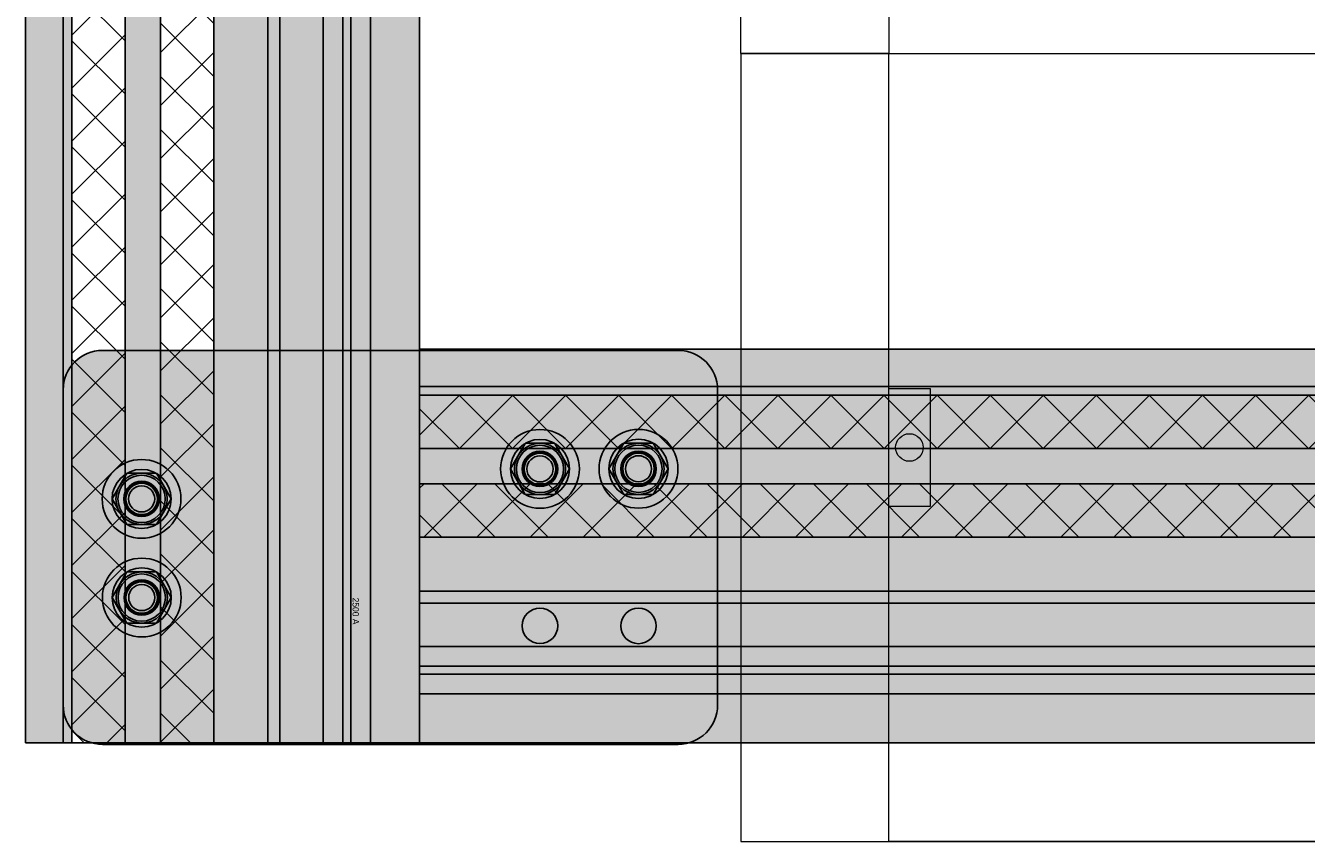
# Model space of a CAD drawing. Header units: millimetres. Extents: x -31 to 6803, y 0 to 664.
# Tile 39 of 118: x 1113 to 1136, y 104 to 119. Entities that reach past the tile are written whole.
import ezdxf
from ezdxf.enums import TextEntityAlignment as Align

# ---------------------------------------------------------------- set-up
doc = ezdxf.new("R2010")
doc.units = ezdxf.units.MM
doc.layers.add('2DE_OBJ_Schneider-Front_Plates', color=7, linetype='Continuous', lineweight=0)
doc.layers.add('2DE_OBJ_Schneider-Mounting_Plates', color=7, linetype='Continuous', lineweight=25)
doc.layers.add('INTFCLR_5769', color=7, linetype='Continuous')
doc.styles.add('CP_ATTR', font='arial.ttf')
pattern_1 = [(45, (1596.601, -50), (-6.73519, 6.73519), []), (135, (1596.601, -50), (-6.73519, -6.73519), [])]
pattern_2 = [(45, (748.525, -50), (-6.73519, 6.73519), []), (135, (748.525, -50), (-6.73519, -6.73519), [])]

# ---------------------------------------------------------------- blocks, each defined once
blk = doc.blocks.new('*U122')
at = {"true_color": 0x939598}
h = blk.add_hatch(color=252, dxfattribs=at)
h.dxf.hatch_style = 1
h.paths.add_polyline_path([(1675, 40.5), (1675, 50), (0, 50), (0, 40.5)])
at = {"true_color": 0x636466}
h = blk.add_hatch(color=251, dxfattribs=at)
h.dxf.hatch_style = 1
h.paths.add_polyline_path([(0, 40.5), (0, 38.25), (1675, 38.25), (1675, 40.5)])
h = blk.add_hatch()
h.set_pattern_fill('ANSI37', color=150, scale=3)
h.set_pattern_definition(pattern_1)
h.paths.add_polyline_path([(1675, 24.75), (1675, 38.25), (0, 38.25), (0, 24.75)])
at = {"true_color": 0x939598}
h = blk.add_hatch(color=252, dxfattribs=at)
h.dxf.hatch_style = 1
h.paths.add_polyline_path([(0, 24.75), (0, 15.75), (1675, 15.75), (1675, 24.75)])
h = blk.add_hatch()
h.set_pattern_fill('ANSI37', color=150, scale=3)
h.set_pattern_definition(pattern_1)
h.paths.add_polyline_path([(0, 15.75), (0, 2.25), (1675, 2.25), (1675, 15.75)])
h = blk.add_hatch(color=252, dxfattribs=at)
h.dxf.hatch_style = 1
h.paths.add_polyline_path([(1675, -11.5), (1675, 2.25), (0, 2.25), (0, -11.5)])
at = {"true_color": 0x636466}
h = blk.add_hatch(color=251, dxfattribs=at)
h.dxf.hatch_style = 1
h.paths.add_polyline_path([(1675, -14.5), (1675, -11.5), (0, -11.5), (0, -14.5)])
at = {"true_color": 0x939598}
h = blk.add_hatch(color=252, dxfattribs=at)
h.dxf.hatch_style = 1
h.paths.add_polyline_path([(1675, -25.5), (1675, -14.5), (0, -14.5), (0, -25.5)])
at = {"true_color": 0x636466}
h = blk.add_hatch(color=251, dxfattribs=at)
h.dxf.hatch_style = 1
h.paths.add_polyline_path([(0, -25.5), (0, -30.5), (1675, -30.5), (1675, -25.5)])
at = {"true_color": 0x939598}
h = blk.add_hatch(color=252, dxfattribs=at)
h.dxf.hatch_style = 1
h.paths.add_polyline_path([(1675, -32.54), (1675, -30.5), (0, -30.5), (0, -32.54)])
at = {"true_color": 0x636466}
h = blk.add_hatch(color=251, dxfattribs=at)
h.dxf.hatch_style = 1
h.paths.add_polyline_path([(1675, -37.5), (1675, -32.54), (0, -32.54), (0, -37.5)])
at = {"true_color": 0x939598}
h = blk.add_hatch(color=252, dxfattribs=at)
h.dxf.hatch_style = 1
h.paths.add_polyline_path([(1675, -50), (1675, -37.5), (0, -37.5), (0, -50)])
for p, q in [((0, 50), (1675, 50)), ((0, -50), (0, 50)), ((0, 40.5), (1675, 40.5)), ((0, 38.25), (1675, 38.25)), ((0, 24.75), (1675, 24.75)), ((0, 15.75), (1675, 15.75)), ((0, 2.25), (1675, 2.25)), ((0, -11.5), (1675, -11.5)), ((0, -14.5), (1675, -14.5)), ((0, -25.5), (1675, -25.5)), ((0, -30.5), (1675, -30.5)), ((0, -32.54), (1675, -32.54)), ((0, -37.5), (1675, -37.5)), ((0, -50), (1675, -50)), ((1675, -50), (0, -50))]:
    blk.add_line(p, q)
blk = doc.blocks.new('*U147')
at = {"true_color": 0x939598}
h = blk.add_hatch(color=252, dxfattribs=at)
h.dxf.hatch_style = 1
h.paths.add_polyline_path([(722.06, 40.5), (722.06, 50), (0, 50), (0, 40.5)])
at = {"true_color": 0x636466}
h = blk.add_hatch(color=251, dxfattribs=at)
h.dxf.hatch_style = 1
h.paths.add_polyline_path([(0, 40.5), (0, 38.25), (722.06, 38.25), (722.06, 40.5)])
h = blk.add_hatch(color=30)
h.dxf.hatch_style = 1
h.paths.add_polyline_path([(722.06, 24.75), (722.06, 38.25), (0, 38.25), (0, 24.75)])
at = {"true_color": 0x939598}
h = blk.add_hatch(color=252, dxfattribs=at)
h.dxf.hatch_style = 1
h.paths.add_polyline_path([(0, 24.75), (0, 15.75), (722.06, 15.75), (722.06, 24.75)])
h = blk.add_hatch(color=30)
h.dxf.hatch_style = 1
h.paths.add_polyline_path([(0, 15.75), (0, 2.25), (722.06, 2.25), (722.06, 15.75)])
h = blk.add_hatch(color=252, dxfattribs=at)
h.dxf.hatch_style = 1
h.paths.add_polyline_path([(722.06, -11.5), (722.06, 2.25), (0, 2.25), (0, -11.5)])
at = {"true_color": 0x636466}
h = blk.add_hatch(color=251, dxfattribs=at)
h.dxf.hatch_style = 1
h.paths.add_polyline_path([(722.06, -14.5), (722.06, -11.5), (0, -11.5), (0, -14.5)])
at = {"true_color": 0x939598}
h = blk.add_hatch(color=252, dxfattribs=at)
h.dxf.hatch_style = 1
h.paths.add_polyline_path([(722.06, -25.5), (722.06, -14.5), (0, -14.5), (0, -25.5)])
at = {"true_color": 0x636466}
h = blk.add_hatch(color=251, dxfattribs=at)
h.dxf.hatch_style = 1
h.paths.add_polyline_path([(0, -25.5), (0, -30.5), (722.06, -30.5), (722.06, -25.5)])
at = {"true_color": 0x939598}
h = blk.add_hatch(color=252, dxfattribs=at)
h.dxf.hatch_style = 1
h.paths.add_polyline_path([(722.06, -32.54), (722.06, -30.5), (0, -30.5), (0, -32.54)])
at = {"true_color": 0x636466}
h = blk.add_hatch(color=251, dxfattribs=at)
h.dxf.hatch_style = 1
h.paths.add_polyline_path([(722.06, -37.5), (722.06, -32.54), (0, -32.54), (0, -37.5)])
at = {"true_color": 0x939598}
h = blk.add_hatch(color=252, dxfattribs=at)
h.dxf.hatch_style = 1
h.paths.add_polyline_path([(722.06, -50), (722.06, -37.5), (0, -37.5), (0, -50)])
for p, q in [((0, 50), (722.06, 50)), ((0, -50), (0, 50)), ((0, 40.5), (722.06, 40.5)), ((0, 38.25), (722.06, 38.25)), ((0, 24.75), (722.06, 24.75)), ((0, 15.75), (722.06, 15.75)), ((0, 2.25), (722.06, 2.25)), ((0, -11.5), (722.06, -11.5)), ((0, -14.5), (722.06, -14.5)), ((0, -25.5), (722.06, -25.5)), ((0, -30.5), (722.06, -30.5)), ((0, -32.54), (722.06, -32.54)), ((0, -37.5), (722.06, -37.5)), ((0, -50), (722.06, -50)), ((722.06, -50), (0, -50))]:
    blk.add_line(p, q)
blk = doc.blocks.new('*U180')
at = {"true_color": 0x939598}
h = blk.add_hatch(color=252, dxfattribs=at)
h.dxf.hatch_style = 1
h.paths.add_polyline_path([(826.92, 40.5), (826.92, 50), (0, 50), (0, 40.5)])
at = {"true_color": 0x636466}
h = blk.add_hatch(color=251, dxfattribs=at)
h.dxf.hatch_style = 1
h.paths.add_polyline_path([(0, 40.5), (0, 38.25), (826.92, 38.25), (826.92, 40.5)])
h = blk.add_hatch()
h.set_pattern_fill('ANSI37', color=150, scale=3)
h.set_pattern_definition(pattern_2)
h.paths.add_polyline_path([(826.92, 24.75), (826.92, 38.25), (0, 38.25), (0, 24.75)])
at = {"true_color": 0x939598}
h = blk.add_hatch(color=252, dxfattribs=at)
h.dxf.hatch_style = 1
h.paths.add_polyline_path([(0, 24.75), (0, 15.75), (826.92, 15.75), (826.92, 24.75)])
h = blk.add_hatch()
h.set_pattern_fill('ANSI37', color=150, scale=3)
h.set_pattern_definition(pattern_2)
h.paths.add_polyline_path([(0, 15.75), (0, 2.25), (826.92, 2.25), (826.92, 15.75)])
h = blk.add_hatch(color=252, dxfattribs=at)
h.dxf.hatch_style = 1
h.paths.add_polyline_path([(826.92, -11.5), (826.92, 2.25), (0, 2.25), (0, -11.5)])
at = {"true_color": 0x636466}
h = blk.add_hatch(color=251, dxfattribs=at)
h.dxf.hatch_style = 1
h.paths.add_polyline_path([(826.92, -14.5), (826.92, -11.5), (0, -11.5), (0, -14.5)])
at = {"true_color": 0x939598}
h = blk.add_hatch(color=252, dxfattribs=at)
h.dxf.hatch_style = 1
h.paths.add_polyline_path([(826.92, -25.5), (826.92, -14.5), (0, -14.5), (0, -25.5)])
at = {"true_color": 0x636466}
h = blk.add_hatch(color=251, dxfattribs=at)
h.dxf.hatch_style = 1
h.paths.add_polyline_path([(0, -25.5), (0, -30.5), (826.92, -30.5), (826.92, -25.5)])
at = {"true_color": 0x939598}
h = blk.add_hatch(color=252, dxfattribs=at)
h.dxf.hatch_style = 1
h.paths.add_polyline_path([(826.92, -32.54), (826.92, -30.5), (0, -30.5), (0, -32.54)])
at = {"true_color": 0x636466}
h = blk.add_hatch(color=251, dxfattribs=at)
h.dxf.hatch_style = 1
h.paths.add_polyline_path([(826.92, -37.5), (826.92, -32.54), (0, -32.54), (0, -37.5)])
at = {"true_color": 0x939598}
h = blk.add_hatch(color=252, dxfattribs=at)
h.dxf.hatch_style = 1
h.paths.add_polyline_path([(826.92, -50), (826.92, -37.5), (0, -37.5), (0, -50)])
for p, q in [((0, 50), (826.92, 50)), ((0, -50), (0, 50)), ((0, 40.5), (826.92, 40.5)), ((0, 38.25), (826.92, 38.25)), ((0, 24.75), (826.92, 24.75)), ((0, 15.75), (826.92, 15.75)), ((0, 2.25), (826.92, 2.25)), ((0, -11.5), (826.92, -11.5)), ((0, -14.5), (826.92, -14.5)), ((0, -25.5), (826.92, -25.5)), ((0, -30.5), (826.92, -30.5)), ((0, -32.54), (826.92, -32.54)), ((0, -37.5), (826.92, -37.5)), ((0, -50), (826.92, -50)), ((826.92, -50), (0, -50))]:
    blk.add_line(p, q)
blk = doc.blocks.new('1600A_DL')
at = {"transparency": 33554687}
h = blk.add_hatch(color=30, dxfattribs=at)
h.dxf.hatch_style = 1
h.paths.add_polyline_path([(50, 73.05, 0.414214), (40, 83.05), (-40, 83.05, 0.414214), (-50, 73.05), (-50, -73.05, 0.414214), (-40, -83.05), (40, -83.05, 0.414214), (50, -73.05)])
h.paths.add_polyline_path([(15.42, 37.97, -1), (24.42, 37.97, -1)], flags=16)
h.paths.add_polyline_path([(-29.92, 37.97, -1), (-9.92, 37.97, -1)], flags=16)
h.paths.add_polyline_path([(-13.42, 34.23), (-13.42, 34.22), (-13.43, 34.21, -0.267259), (-19.91, 30.47), (-19.92, 30.47), (-19.93, 30.47, -0.413837), (-27.42, 37.97, -0.413837), (-19.93, 45.47), (-19.92, 45.48), (-19.91, 45.47, -0.267259), (-13.43, 41.73), (-13.42, 41.72), (-13.42, 41.71, -0.131325), (-12.42, 37.97, -0.131325)], flags=0)
h.paths.add_polyline_path([(-26.42, 37.97, -1), (-13.42, 37.97, -1)], flags=0)
h.paths.add_polyline_path([(-25.92, 37.97, -1), (-13.92, 37.97, -1)], flags=0)
h.paths.add_polyline_path([(15.45, 62.97, -1), (24.45, 62.97, -1)], flags=16)
h.paths.add_polyline_path([(-24.42, 37.97, -1), (-15.42, 37.97, -1)], flags=0)
h.paths.add_polyline_path([(-24.25, 37.97, -1), (-15.6, 37.97, -1)], flags=0)
h.paths.add_polyline_path([(-15.92, 37.97, -1), (-23.92, 37.97, -1)], flags=0)
h.paths.add_polyline_path([(-23.25, 37.97, -1), (-16.6, 37.97, -1)], flags=0)
h.paths.add_polyline_path([(-29.95, 62.97, -1), (-9.95, 62.97, -1)], flags=16)
h.paths.add_polyline_path([(-19.94, 55.47), (-19.95, 55.47), (-19.95, 55.47, -0.413837), (-27.45, 62.97, -0.413837), (-19.95, 70.47), (-19.95, 70.48), (-19.94, 70.47, -0.267259), (-13.45, 66.73), (-13.45, 66.72), (-13.45, 66.71, -0.131325), (-12.45, 62.97, -0.131325), (-13.45, 59.23), (-13.45, 59.22), (-13.45, 59.21, -0.267259)], flags=0)
h.paths.add_polyline_path([(-26.45, 62.97, -1), (-13.45, 62.97, -1)], flags=0)
h.paths.add_polyline_path([(-25.95, 62.97, -1), (-13.95, 62.97, -1)], flags=0)
h.paths.add_polyline_path([(-24.45, 62.97, -1), (-15.45, 62.97, -1)], flags=0)
h.paths.add_polyline_path([(-24.27, 62.97, -1), (-15.62, 62.97, -1)], flags=0)
h.paths.add_polyline_path([(-15.95, 62.97, -1), (-23.95, 62.97, -1)], flags=0)
h.paths.add_polyline_path([(-23.27, 62.97, -1), (-16.62, 62.97, -1)], flags=0)
h.paths.add_polyline_path([(22.73, -63.1, -1), (2.73, -63.1, -1)], flags=16)
h.paths.add_polyline_path([(19.22, -59.34), (19.23, -59.35), (19.23, -59.36, -0.131325), (20.23, -63.1, -0.131325), (19.23, -66.84), (19.23, -66.85), (19.22, -66.86, -0.267259), (12.74, -70.6), (12.73, -70.61), (12.72, -70.6, -0.413837), (5.23, -63.1, -0.413837), (12.72, -55.6), (12.73, -55.6), (12.74, -55.6, -0.267259)], flags=0)
h.paths.add_polyline_path([(19.23, -63.1, -1), (6.23, -63.1, -1)], flags=0)
h.paths.add_polyline_path([(18.73, -63.1, -1), (6.73, -63.1, -1)], flags=0)
h.paths.add_polyline_path([(17.23, -63.1, -1), (8.23, -63.1, -1)], flags=0)
h.paths.add_polyline_path([(17.05, -63.1, -1), (8.4, -63.1, -1)], flags=0)
h.paths.add_polyline_path([(8.73, -63.1, -1), (16.73, -63.1, -1)], flags=0)
h.paths.add_polyline_path([(-2.31, -63.14, -1), (-22.31, -63.14, -1)], flags=16)
h.paths.add_polyline_path([(16.05, -63.1, -1), (9.4, -63.1, -1)], flags=0)
h.paths.add_polyline_path([(-5.82, -59.38), (-5.81, -59.39), (-5.81, -59.4, -0.131325), (-4.81, -63.14, -0.131325), (-5.81, -66.88), (-5.81, -66.89), (-5.82, -66.9, -0.267259), (-12.3, -70.64), (-12.31, -70.65), (-12.32, -70.64, -0.413837), (-19.81, -63.14, -0.413837), (-12.32, -55.64), (-12.31, -55.63), (-12.3, -55.64, -0.267259)], flags=0)
h.paths.add_polyline_path([(-5.81, -63.14, -1), (-18.81, -63.14, -1)], flags=0)
h.paths.add_polyline_path([(-6.31, -63.14, -1), (-18.31, -63.14, -1)], flags=0)
h.paths.add_polyline_path([(-7.81, -63.14, -1), (-16.81, -63.14, -1)], flags=0)
h.paths.add_polyline_path([(-7.99, -63.14, -1), (-16.64, -63.14, -1)], flags=0)
h.paths.add_polyline_path([(-16.31, -63.14, -1), (-8.31, -63.14, -1)], flags=0)
h.paths.add_polyline_path([(-8.99, -63.14, -1), (-15.64, -63.14, -1)], flags=0)
at = {"true_color": 0xc7c8ca}
h = blk.add_hatch(color=9, dxfattribs=at)
h.dxf.hatch_style = 1
h.paths.add_polyline_path([(-29.95, 62.97, 1), (-9.95, 62.97, 1)])
h = blk.add_hatch(color=9, dxfattribs=at)
h.dxf.hatch_style = 1
h.paths.add_polyline_path([(-29.92, 37.98, 1), (-9.92, 37.98, 1)])
h = blk.add_hatch(color=9, dxfattribs=at)
h.dxf.hatch_style = 1
h.paths.add_polyline_path([(-22.28, -63.09, 1), (-2.28, -63.09, 1)])
h = blk.add_hatch(color=9, dxfattribs=at)
h.dxf.hatch_style = 1
h.paths.add_polyline_path([(2.73, -63.09, 1), (22.73, -63.09, 1)])
at = {"color": 7}
for p, q in [((40, 83.05), (-40, 83.05)), ((-50, 73.05), (-50, -73.05)), ((50, -73.05), (50, 73.05)), ((-40, -83.05), (40, -83.05))]:
    blk.add_line(p, q, dxfattribs=at)
for centre in [(-19.95, 62.96), (-19.95, 37.96), (-12.29, -63.09), (12.71, -63.09)]:
    blk.add_circle(centre, 4.09, dxfattribs=at)
for centre, start, end in [((-40, 73.05), 90, 180), ((40, 73.05), 0, 90), ((-40, -73.05), 180, 270), ((40, -73.05), 270, 0)]:
    blk.add_arc(centre, 10, start, end, dxfattribs=at)
at = {"layer": 'INTFCLR_5769', "color": 7}
for p, q in [((-19.95, 70.47), (-26.44, 66.73)), ((-13.45, 66.73), (-19.94, 70.47)), ((-26.45, 59.23), (-26.45, 66.71)), ((-13.45, 59.23), (-13.45, 66.71)), ((-19.95, 55.47), (-26.44, 59.21)), ((-13.45, 59.21), (-19.94, 55.47)), ((-19.93, 45.47), (-26.41, 41.73)), ((-13.43, 41.73), (-19.91, 45.47)), ((-26.42, 34.23), (-26.42, 41.71)), ((-13.42, 34.23), (-13.42, 41.71)), ((-19.93, 30.47), (-26.41, 34.21)), ((-13.43, 34.21), (-19.91, 30.47)), ((-12.32, -55.64), (-18.8, -59.38)), ((-5.82, -59.38), (-12.3, -55.64)), ((12.72, -55.6), (6.24, -59.34)), ((19.22, -59.34), (12.74, -55.6)), ((-18.81, -66.88), (-18.81, -59.4)), ((-5.81, -66.88), (-5.81, -59.4)), ((6.23, -66.84), (6.23, -59.36)), ((19.23, -66.84), (19.23, -59.36)), ((-12.32, -70.64), (-18.8, -66.9)), ((-5.82, -66.9), (-12.3, -70.64)), ((12.72, -70.6), (6.24, -66.86)), ((19.22, -66.86), (12.74, -70.6))]:
    blk.add_line(p, q, dxfattribs=at)
for centre, radius in [((-19.95, 62.97), 10), ((-19.95, 62.97), 7.5), ((-19.95, 62.97), 6.5), ((-19.95, 62.97), 6), ((-19.95, 62.97), 4.5), ((-19.95, 62.97), 4.32), ((-19.95, 62.97), 4), ((-19.95, 62.97), 3.32), ((19.95, 62.97), 4.5), ((-19.92, 37.97), 10), ((-19.92, 37.97), 7.5), ((-19.92, 37.97), 6.5), ((-19.92, 37.97), 6), ((-19.92, 37.97), 4.5), ((-19.92, 37.97), 4.32), ((19.92, 37.97), 4.5), ((-19.92, 37.97), 4), ((-19.92, 37.97), 3.32), ((-12.31, -63.14), 10), ((12.73, -63.1), 10), ((-12.31, -63.14), 7.5), ((-12.31, -63.14), 6.5), ((-12.31, -63.14), 6), ((12.73, -63.1), 7.5), ((12.73, -63.1), 6.5), ((12.73, -63.1), 6), ((-12.31, -63.14), 4.5), ((-12.31, -63.14), 4.32), ((-12.31, -63.14), 4), ((-12.31, -63.14), 3.32), ((12.73, -63.1), 4.5), ((12.73, -63.1), 4.32), ((12.73, -63.1), 4), ((12.73, -63.1), 3.32)]:
    blk.add_circle(centre, radius, dxfattribs=at)
for centre, radius, start, end in [((-19.95, 62.97), 7.5, 89.9278, 90.0751), ((-19.94, 62.97), 7.5, 149.9251, 150.0721), ((-19.95, 62.97), 7.51, 29.9257, 30.0727), ((-19.94, 62.97), 7.51, 209.9273, 210.0744), ((-19.94, 62.97), 7.5, 329.9248, 330.0721), ((-19.95, 62.97), 7.5, 269.9279, 270.0752), ((-19.92, 37.97), 7.5, 89.9278, 90.0751), ((-19.92, 37.97), 7.5, 149.9251, 150.0721), ((-19.93, 37.97), 7.51, 29.9257, 30.0727), ((-19.92, 37.98), 7.51, 209.9273, 210.0744), ((-19.92, 37.97), 7.5, 329.9248, 330.0721), ((-19.92, 37.97), 7.5, 269.9279, 270.0752), ((-12.31, -63.15), 7.5, 89.9278, 90.0751), ((12.73, -63.11), 7.5, 89.9278, 90.0751), ((-12.31, -63.14), 7.5, 149.9251, 150.0721), ((-12.32, -63.14), 7.51, 29.9257, 30.0727), ((12.73, -63.1), 7.5, 149.9251, 150.0721), ((12.72, -63.1), 7.51, 29.9257, 30.0727), ((-12.31, -63.14), 7.51, 209.9273, 210.0744), ((-12.31, -63.14), 7.5, 329.9248, 330.0721), ((12.73, -63.1), 7.51, 209.9273, 210.0744), ((12.73, -63.1), 7.5, 329.9248, 330.0721), ((-12.31, -63.14), 7.5, 269.9279, 270.0752), ((12.73, -63.11), 7.5, 269.9279, 270.0752)]:
    blk.add_arc(centre, radius, start, end, dxfattribs=at)
at = {"color": 32, "true_color": 0xcd6928}
blk.add_text('2500 A', height=1.612, dxfattribs=at).set_placement((12.75, -9.6))
blk = doc.blocks.new('2d_prismap_plytcz_650_4m_se66_zu01t60')
at = {"lineweight": 0}
for p, q in [((37.5, 0), (0, 0)), ((0, 0), (0, -200)), ((0, -200), (37.5, -200)), ((37.5, -200), (537.5, -200))]:
    blk.add_line(p, q, dxfattribs=at)
at = {"layer": '2DE_OBJ_Schneider-Front_Plates', "lineweight": 0}
for p, q in [((37.5, 0), (537.5, 0)), ((37.5, -200), (37.5, 0)), ((537.5, -200), (37.5, -200))]:
    blk.add_line(p, q, dxfattribs=at)
blk.add_lwpolyline([(37.5, -85), (48, -85), (48, -115), (37.5, -115)], dxfattribs=at)
blk.add_circle((42.75, -100), 3.5, dxfattribs=at)
at = {"lineweight": 0, "style": 'CP_ATTR', "flags": 9}
for tag, p in [('MARK3', (0, 0.01)), ('FUNCTION', (0, 0.01)), ('CHARACTER', (0, 0.01)), ('PRODUCER', (0, 0.01)), ('ORDER-NO', (0, 0.01)), ('PRODUCT-TYPE', (0, 0.01)), ('ARTICLE', (0, 0.01)), ('NAME', (0, 0.01)), ('OTHER', (0, 0)), ('LINK', (0, 0)), ('IP', (0, 0)), ('NUMBER_OF_POLES', (0, 0)), ('POWER_LOSSES', (0, 0)), ('POWER', (0, 0)), ('VOLTAGE', (0, 0)), ('CURRENT', (0.01, 0.01)), ('MARK2', (0.01, 0.01)), ('GROUP', (0.01, 0)), ('NUMBER', (0.01, 0)), ('TEXT_01', (0.01, 0))]:
    blk.add_attdef(tag, text='', height=0.0005, dxfattribs=at).set_placement(p, align=Align.MIDDLE_LEFT)
at = {"linetype": 'ByBlock', "lineweight": 0, "style": 'CP_ATTR', "flags": 9}
blk.add_attdef('WEIGHT', text='', height=0.0005, dxfattribs=at).set_placement((0, 0), align=Align.MIDDLE_LEFT)
blk = doc.blocks.new('2d_prismap_din_650mm_4m_se38_ftw522e')
at = {"lineweight": 0}
for q in [(0, 0), (575, -200)]:
    blk.add_line((0, -200), q, dxfattribs=at)
at = {"layer": '2DE_OBJ_Schneider-Front_Plates', "lineweight": 0}
blk.add_lwpolyline([(537.5, 0), (37.5, 0), (37.5, -200), (537.5, -200)], close=True, dxfattribs=at)
at = {"lineweight": 0, "style": 'CP_ATTR', "flags": 9}
for tag, p in [('MARK3', (0, 0.01)), ('FUNCTION', (0, 0.01)), ('CHARACTER', (0, 0.01)), ('PRODUCER', (0, 0.01)), ('ORDER-NO', (0, 0.01)), ('PRODUCT-TYPE', (0, 0.01)), ('ARTICLE', (0, 0.01)), ('NAME', (0, 0.01)), ('OTHER', (0, 0)), ('LINK', (0, 0)), ('IP', (0, 0)), ('NUMBER_OF_POLES', (0, 0)), ('POWER_LOSSES', (0, 0)), ('POWER', (0, 0)), ('VOLTAGE', (0, 0)), ('CURRENT', (0.01, 0.01)), ('MARK2', (0.01, 0.01)), ('GROUP', (0.01, 0)), ('NUMBER', (0.01, 0)), ('TEXT_01', (0.01, 0))]:
    blk.add_attdef(tag, text='', height=0.0005, dxfattribs=at).set_placement(p, align=Align.MIDDLE_LEFT)
at = {"linetype": 'ByBlock', "lineweight": 0, "style": 'CP_ATTR', "flags": 9}
blk.add_attdef('WEIGHT', text='', height=0.0005, dxfattribs=at).set_placement((0, 0), align=Align.MIDDLE_LEFT)

msp = doc.modelspace()

# ---------------------------------------------------------------- block references
at = {"xscale": 0.06999999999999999, "yscale": 0.06999999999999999, "zscale": 0.06999999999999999}
for name, p, rotation in [('*U122', (1116.997, 105.834), 90), ('1600A_DL', (1119.977, 109.309), 270)]:
    msp.add_blockref(name, p, dxfattribs=dict(at, rotation=rotation))
for name in ['*U147', '*U180']:
    msp.add_blockref(name, (1120.497, 109.334), dxfattribs=at)
at = {"layer": '2DE_OBJ_Schneider-Mounting_Plates', "xscale": 0.06999999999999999, "yscale": 0.06999999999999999, "zscale": 0.06999999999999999}
for name, p in [('2d_prismap_din_650mm_4m_se38_ftw522e', (1126.206, 132.084)), ('2d_prismap_plytcz_650_4m_se66_zu01t60', (1126.206, 118.084))]:
    msp.add_blockref(name, p, dxfattribs=at)

doc.saveas('drawing.dxf')
